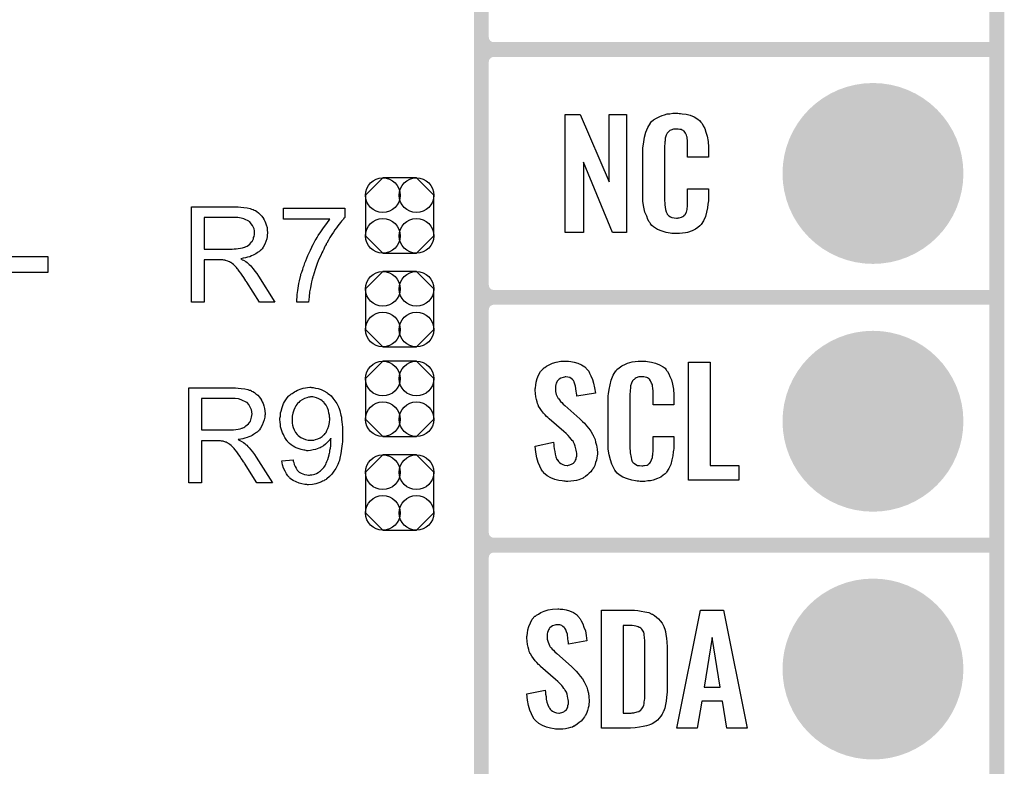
# Model space of a CAD drawing. Extents: x -0.07 to 0.95, y -0.15 to 2.1.
# Tile 6 of 13: x 0.56 to 0.95, y 0.16 to 0.46. Entities that reach past the tile are written whole.
import ezdxf

# ---------------------------------------------------------------- set-up
doc = ezdxf.new("R2010")
doc.units = 0
doc.layers.get('0').update_dxf_attribs({"linetype": 'CONTINUOUS'})
for name, color, linetype in [('gko', 6, 'CONTINUOUS'), ('gto', 2, 'CONTINUOUS'), ('gts', 1, 'CONTINUOUS')]:
    doc.layers.add(name, color=color, linetype=linetype)

# ---------------------------------------------------------------- blocks, each defined once
blk = doc.blocks.new('D34')
at = {"const_width": 0.003}
blk.add_lwpolyline([(-0.0015, 0, 1), (0.0015, 0, 1)], format="xyb", close=True, dxfattribs=at)
blk = doc.blocks.new('D75')
blk.add_lwpolyline([(-0.0068, -0.0152), (0.0068, -0.0152), (0.0138, -0.0082), (0.0138, 0.0082), (0.0068, 0.0152), (-0.0068, 0.0152), (-0.0138, 0.0082), (-0.0138, -0.0082)], close=True)
for centre in [(-0.0068, 0.0082), (0.0068, 0.0082), (-0.0068, -0.0082), (0.0068, -0.0082)]:
    blk.add_circle(centre, 0.007)
blk = doc.blocks.new('D38')
at = {"const_width": 0.0365}
blk.add_lwpolyline([(-0.01825, 0, 1), (0.01825, 0, 1)], format="xyb", close=True, dxfattribs=at)

msp = doc.modelspace()

# ---------------------------------------------------------------- linework, layer by layer
at = {"layer": 'gko', "color": 6, "const_width": 0.006}
msp.add_lwpolyline([(0.95, -0.05), (0.95, 2.01)], dxfattribs=at)
at = {"layer": 'gto', "color": 2, "const_width": 0.006}
for points in [[(0.742, -0.022), (0.742, 0.722)], [(0.742, 0.455), (0.742, 0.545)], [(0.742, 0.455), (0.742, 0.455)], [(0.742, 0.455), (0.742, 0.455)], [(0.747, 0.45), (0.747, 0.45)], [(0.747, 0.45), (0.747, 0.45)], [(0.747, 0.45), (0.747, 0.45)], [(0.747, 0.45), (0.747, 0.45)], [(0.747, 0.45), (0.95, 0.45)], [(0.747, 0.45), (0.95, 0.45)], [(0.742, 0.355), (0.742, 0.445)], [(0.742, 0.355), (0.742, 0.355)], [(0.742, 0.355), (0.742, 0.355)], [(0.747, 0.35), (0.747, 0.35)], [(0.747, 0.35), (0.747, 0.35)], [(0.747, 0.35), (0.747, 0.35)], [(0.747, 0.35), (0.747, 0.35)], [(0.747, 0.35), (0.95, 0.35)], [(0.747, 0.35), (0.95, 0.35)], [(0.742, 0.255), (0.742, 0.345)], [(0.742, 0.255), (0.742, 0.255)], [(0.742, 0.255), (0.742, 0.255)], [(0.747, 0.25), (0.747, 0.25)], [(0.747, 0.25), (0.747, 0.25)], [(0.747, 0.25), (0.747, 0.25)], [(0.747, 0.25), (0.747, 0.25)], [(0.747, 0.25), (0.95, 0.25)], [(0.747, 0.25), (0.95, 0.25)], [(0.742, 0.155), (0.742, 0.245)]]:
    msp.add_lwpolyline(points, dxfattribs=at)
for points in [[(0.742, 0.455, 0.414214), (0.747, 0.45)], [(0.747, 0.45, 0.414214), (0.742, 0.445)], [(0.747, 0.45, 0.414214), (0.742, 0.445)], [(0.742, 0.355, 0.414214), (0.747, 0.35)], [(0.747, 0.35, 0.414214), (0.742, 0.345)], [(0.747, 0.35, 0.414214), (0.742, 0.345)], [(0.742, 0.255, 0.414214), (0.747, 0.25)], [(0.747, 0.25, 0.414214), (0.742, 0.245)], [(0.747, 0.25, 0.414214), (0.742, 0.245)]]:
    msp.add_lwpolyline(points, format="xyb", dxfattribs=at)
at = {"layer": 'gto', "color": 2}
for points in [[(0.8006, 0.3762), (0.7949, 0.3762), (0.7832, 0.4046), (0.7832, 0.3762), (0.7758, 0.3762), (0.7758, 0.4238), (0.7819, 0.4238), (0.7935, 0.3966), (0.7935, 0.4238), (0.8006, 0.4238), (0.8006, 0.3762)], [(0.8218, 0.4242), (0.8224, 0.4242), (0.823, 0.4241), (0.8246, 0.4239), (0.8262, 0.4235), (0.8278, 0.4228), (0.8293, 0.4219), (0.83, 0.4214), (0.8306, 0.4207), (0.8307, 0.4205), (0.8311, 0.4201), (0.8315, 0.4192), (0.8321, 0.4181), (0.8326, 0.4167), (0.8331, 0.415), (0.8335, 0.4129), (0.8336, 0.4106), (0.8336, 0.4066), (0.8252, 0.4066), (0.8252, 0.4107), (0.8252, 0.4108), (0.8252, 0.4111), (0.8252, 0.4116), (0.8252, 0.4121), (0.8251, 0.4134), (0.825, 0.4141), (0.825, 0.4146), (0.825, 0.4147), (0.8249, 0.4149), (0.8247, 0.4154), (0.8243, 0.4163), (0.8238, 0.417), (0.8236, 0.4172), (0.8234, 0.4173), (0.823, 0.4175), (0.8226, 0.4177), (0.8221, 0.4178), (0.8214, 0.4179), (0.8203, 0.4179), (0.82, 0.4179), (0.8195, 0.4179), (0.8185, 0.4175), (0.818, 0.4173), (0.8176, 0.4169), (0.8174, 0.4167), (0.817, 0.4163), (0.8165, 0.4154), (0.8162, 0.4143), (0.8162, 0.4142), (0.8162, 0.4141), (0.8161, 0.4137), (0.8161, 0.4132), (0.816, 0.4127), (0.816, 0.4119), (0.8159, 0.4111), (0.8159, 0.4102), (0.8159, 0.3895), (0.8159, 0.3894), (0.8159, 0.3889), (0.816, 0.3882), (0.816, 0.3873), (0.8163, 0.3854), (0.8165, 0.3845), (0.8169, 0.3837), (0.817, 0.3836), (0.8171, 0.3834), (0.8174, 0.3832), (0.8177, 0.3829), (0.8183, 0.3825), (0.8189, 0.3822), (0.8198, 0.3821), (0.8207, 0.382), (0.8211, 0.382), (0.8214, 0.3821), (0.8218, 0.3821), (0.8228, 0.3823), (0.8233, 0.3826), (0.8237, 0.3829), (0.8238, 0.3829), (0.8238, 0.3831), (0.8242, 0.3835), (0.8247, 0.3844), (0.825, 0.3854), (0.825, 0.3855), (0.825, 0.3857), (0.825, 0.386), (0.8251, 0.3865), (0.8251, 0.387), (0.8252, 0.3878), (0.8252, 0.3886), (0.8252, 0.3895), (0.8252, 0.3938), (0.8336, 0.3938), (0.8336, 0.39), (0.8336, 0.3899), (0.8336, 0.3897), (0.8336, 0.3894), (0.8336, 0.3889), (0.8335, 0.3883), (0.8334, 0.3876), (0.8332, 0.3861), (0.8328, 0.3844), (0.8324, 0.3826), (0.8316, 0.3809), (0.8307, 0.3794), (0.8306, 0.3792), (0.8301, 0.3788), (0.8294, 0.3782), (0.8284, 0.3775), (0.827, 0.3769), (0.8252, 0.3762), (0.8243, 0.376), (0.8232, 0.3759), (0.822, 0.3757), (0.82, 0.3757), (0.8195, 0.3758), (0.8188, 0.3758), (0.8182, 0.3759), (0.8166, 0.3762), (0.8149, 0.3767), (0.8131, 0.3774), (0.8115, 0.3784), (0.8108, 0.379), (0.8102, 0.3797), (0.8102, 0.3798), (0.8101, 0.3799), (0.8099, 0.3802), (0.8097, 0.3805), (0.8092, 0.3814), (0.8087, 0.3827), (0.808, 0.3844), (0.8076, 0.3864), (0.8072, 0.3887), (0.8071, 0.3914), (0.8071, 0.4083), (0.8071, 0.4084), (0.8071, 0.4087), (0.8071, 0.4091), (0.8072, 0.4096), (0.8072, 0.4103), (0.8073, 0.411), (0.8075, 0.4128), (0.8078, 0.4147), (0.8084, 0.4166), (0.8091, 0.4186), (0.8102, 0.4203), (0.8102, 0.4203), (0.8103, 0.4204), (0.8107, 0.4209), (0.8115, 0.4216), (0.8126, 0.4223), (0.814, 0.423), (0.815, 0.4234), (0.8159, 0.4237), (0.8169, 0.424), (0.8181, 0.4241), (0.8193, 0.4243), (0.8213, 0.4243), (0.8218, 0.4242)], [(0.5477, 0.3665), (0.567, 0.3665), (0.567, 0.36), (0.5399, 0.36), (0.5399, 0.3981), (0.5477, 0.3981), (0.5477, 0.3665)], [(0.6433, 0.3865), (0.6438, 0.3865), (0.6449, 0.3864), (0.6461, 0.3862), (0.6475, 0.3861), (0.6487, 0.3858), (0.6493, 0.3856), (0.6498, 0.3855), (0.6499, 0.3855), (0.6499, 0.3854), (0.6503, 0.3852), (0.6508, 0.385), (0.6514, 0.3846), (0.652, 0.3841), (0.6528, 0.3835), (0.6534, 0.3827), (0.6541, 0.3818), (0.6541, 0.3817), (0.6541, 0.3817), (0.6544, 0.3813), (0.6546, 0.3808), (0.6549, 0.3801), (0.6552, 0.3792), (0.6555, 0.3782), (0.6556, 0.3772), (0.6557, 0.376), (0.6557, 0.376), (0.6557, 0.3759), (0.6557, 0.3756), (0.6556, 0.3754), (0.6556, 0.375), (0.6556, 0.3746), (0.6554, 0.3736), (0.655, 0.3725), (0.6546, 0.3714), (0.6539, 0.3702), (0.6535, 0.3696), (0.653, 0.3691), (0.653, 0.369), (0.6529, 0.369), (0.6528, 0.3688), (0.6525, 0.3686), (0.6522, 0.3684), (0.6519, 0.3682), (0.6515, 0.3679), (0.651, 0.3676), (0.6505, 0.3673), (0.6499, 0.367), (0.6492, 0.3667), (0.6485, 0.3664), (0.6476, 0.3662), (0.6468, 0.3659), (0.6459, 0.3658), (0.6449, 0.3656), (0.645, 0.3655), (0.6452, 0.3654), (0.6455, 0.3652), (0.646, 0.365), (0.647, 0.3644), (0.6475, 0.364), (0.6479, 0.3636), (0.648, 0.3635), (0.6483, 0.3633), (0.6488, 0.3628), (0.6493, 0.3623), (0.6499, 0.3615), (0.6506, 0.3606), (0.6514, 0.3596), (0.6521, 0.3585), (0.6587, 0.3481), (0.6524, 0.3481), (0.6474, 0.3561), (0.6474, 0.3562), (0.6473, 0.3563), (0.6471, 0.3564), (0.647, 0.3566), (0.6466, 0.3573), (0.6461, 0.358), (0.6455, 0.3589), (0.6449, 0.3598), (0.6443, 0.3606), (0.6437, 0.3614), (0.6436, 0.3614), (0.6435, 0.3616), (0.6432, 0.362), (0.6428, 0.3624), (0.642, 0.3632), (0.6415, 0.3636), (0.6411, 0.3639), (0.641, 0.364), (0.6409, 0.364), (0.6407, 0.3641), (0.6404, 0.3643), (0.64, 0.3645), (0.6397, 0.3646), (0.6388, 0.3649), (0.6387, 0.3649), (0.6386, 0.365), (0.6384, 0.365), (0.6381, 0.365), (0.6377, 0.3651), (0.6373, 0.3651), (0.6367, 0.3651), (0.6301, 0.3651), (0.6301, 0.3481), (0.625, 0.3481), (0.625, 0.3865), (0.6428, 0.3865), (0.6433, 0.3865)], [(0.6869, 0.3823), (0.6869, 0.3822), (0.6868, 0.3821), (0.6865, 0.3819), (0.6863, 0.3816), (0.686, 0.3812), (0.6856, 0.3807), (0.6851, 0.3802), (0.6846, 0.3795), (0.6841, 0.3788), (0.6835, 0.3781), (0.6829, 0.3772), (0.6823, 0.3763), (0.6816, 0.3753), (0.6809, 0.3742), (0.6803, 0.3731), (0.6796, 0.3719), (0.6796, 0.3719), (0.6794, 0.3716), (0.6793, 0.3713), (0.679, 0.3708), (0.6787, 0.3702), (0.6784, 0.3695), (0.678, 0.3687), (0.6776, 0.3679), (0.6772, 0.3669), (0.6767, 0.3659), (0.6762, 0.3648), (0.6758, 0.3636), (0.6749, 0.3612), (0.6741, 0.3586), (0.6741, 0.3586), (0.674, 0.3584), (0.674, 0.3581), (0.6738, 0.3578), (0.6737, 0.3574), (0.6736, 0.3568), (0.6735, 0.3562), (0.6733, 0.3555), (0.6732, 0.3548), (0.673, 0.3539), (0.6727, 0.3522), (0.6725, 0.3502), (0.6723, 0.3481), (0.6675, 0.3481), (0.6675, 0.3482), (0.6675, 0.3483), (0.6675, 0.3485), (0.6675, 0.3489), (0.6675, 0.3493), (0.6676, 0.3499), (0.6676, 0.3505), (0.6677, 0.3512), (0.6678, 0.3519), (0.6679, 0.3527), (0.6681, 0.3537), (0.6682, 0.3546), (0.6684, 0.3556), (0.6686, 0.3567), (0.6692, 0.359), (0.6692, 0.359), (0.6692, 0.3593), (0.6693, 0.3596), (0.6695, 0.3601), (0.6697, 0.3606), (0.6699, 0.3613), (0.6701, 0.3621), (0.6705, 0.3629), (0.6708, 0.3639), (0.6711, 0.3648), (0.672, 0.3669), (0.673, 0.3691), (0.6741, 0.3714), (0.6741, 0.3714), (0.6742, 0.3716), (0.6744, 0.3719), (0.6746, 0.3724), (0.6749, 0.3729), (0.6753, 0.3735), (0.6757, 0.3741), (0.6761, 0.3749), (0.6772, 0.3765), (0.6783, 0.3781), (0.6796, 0.3798), (0.6809, 0.3815), (0.6621, 0.3815), (0.6621, 0.386), (0.6869, 0.386), (0.6869, 0.3823)], [(0.6422, 0.3822), (0.6301, 0.3822), (0.6301, 0.3695), (0.6415, 0.3695), (0.6422, 0.3696), (0.643, 0.3696), (0.6439, 0.3697), (0.6448, 0.3698), (0.6456, 0.37), (0.6464, 0.3702), (0.6465, 0.3702), (0.6468, 0.3704), (0.6471, 0.3705), (0.6475, 0.3707), (0.648, 0.3711), (0.6485, 0.3715), (0.649, 0.372), (0.6494, 0.3725), (0.6495, 0.3726), (0.6496, 0.3728), (0.6498, 0.3731), (0.65, 0.3736), (0.6501, 0.3741), (0.6503, 0.3746), (0.6504, 0.3753), (0.6505, 0.376), (0.6505, 0.376), (0.6505, 0.3761), (0.6504, 0.3764), (0.6504, 0.3769), (0.6503, 0.3776), (0.65, 0.3782), (0.6496, 0.379), (0.6491, 0.3797), (0.6485, 0.3805), (0.6484, 0.3805), (0.6481, 0.3807), (0.6476, 0.381), (0.6469, 0.3813), (0.6461, 0.3817), (0.645, 0.382), (0.6437, 0.3822), (0.6422, 0.3822)], [(0.7771, 0.3242), (0.7781, 0.3241), (0.7795, 0.3239), (0.7809, 0.3235), (0.7824, 0.3228), (0.7837, 0.322), (0.7848, 0.3208), (0.7849, 0.3206), (0.7853, 0.3202), (0.7856, 0.3194), (0.7862, 0.3183), (0.7868, 0.3169), (0.7873, 0.3154), (0.7877, 0.3135), (0.788, 0.3114), (0.7805, 0.3101), (0.7805, 0.3103), (0.7805, 0.3107), (0.7804, 0.3114), (0.7803, 0.3122), (0.78, 0.3141), (0.7797, 0.315), (0.7794, 0.3158), (0.7794, 0.3159), (0.7793, 0.3161), (0.7791, 0.3165), (0.7787, 0.3168), (0.7782, 0.3172), (0.7777, 0.3176), (0.7769, 0.3178), (0.7761, 0.3179), (0.7758, 0.3179), (0.7755, 0.3178), (0.775, 0.3177), (0.774, 0.3174), (0.7734, 0.317), (0.773, 0.3166), (0.773, 0.3166), (0.7728, 0.3165), (0.7726, 0.3162), (0.7724, 0.3158), (0.7722, 0.3154), (0.772, 0.3148), (0.7719, 0.3142), (0.7719, 0.3134), (0.7719, 0.3133), (0.7719, 0.313), (0.7719, 0.3126), (0.7719, 0.312), (0.7722, 0.3108), (0.7728, 0.3095), (0.7729, 0.3094), (0.773, 0.3092), (0.7732, 0.309), (0.7735, 0.3086), (0.7739, 0.308), (0.7744, 0.3076), (0.775, 0.3069), (0.7757, 0.3063), (0.7817, 0.301), (0.7818, 0.3009), (0.7822, 0.3005), (0.7828, 0.2999), (0.7836, 0.2992), (0.7844, 0.2982), (0.7853, 0.2971), (0.7861, 0.296), (0.7868, 0.2948), (0.7869, 0.2946), (0.7871, 0.2943), (0.7875, 0.2935), (0.7879, 0.2927), (0.7881, 0.2916), (0.7885, 0.2903), (0.7887, 0.2888), (0.7888, 0.2872), (0.7888, 0.287), (0.7888, 0.2867), (0.7887, 0.286), (0.7886, 0.2852), (0.7884, 0.2843), (0.7881, 0.2833), (0.7878, 0.2821), (0.7872, 0.2811), (0.7871, 0.281), (0.7869, 0.2807), (0.7866, 0.2802), (0.7861, 0.2796), (0.7855, 0.279), (0.7848, 0.2784), (0.784, 0.2777), (0.783, 0.2771), (0.783, 0.277), (0.7826, 0.2769), (0.782, 0.2766), (0.7813, 0.2764), (0.7804, 0.2761), (0.7793, 0.2759), (0.7781, 0.2758), (0.7769, 0.2757), (0.7762, 0.2757), (0.7758, 0.2758), (0.7753, 0.2758), (0.7746, 0.2759), (0.7732, 0.2761), (0.7717, 0.2765), (0.77, 0.2772), (0.7685, 0.278), (0.7671, 0.2792), (0.767, 0.2794), (0.7667, 0.2798), (0.7661, 0.2807), (0.7656, 0.2819), (0.7649, 0.2834), (0.7644, 0.2853), (0.7639, 0.2875), (0.7637, 0.29), (0.7711, 0.2915), (0.7711, 0.2914), (0.7711, 0.2913), (0.7712, 0.2907), (0.7712, 0.2899), (0.7714, 0.2889), (0.7716, 0.2878), (0.7718, 0.2867), (0.7721, 0.2856), (0.7725, 0.2846), (0.7726, 0.2845), (0.7728, 0.2842), (0.7731, 0.2838), (0.7735, 0.2834), (0.7741, 0.283), (0.7748, 0.2826), (0.7756, 0.2823), (0.7766, 0.2822), (0.7769, 0.2822), (0.7772, 0.2823), (0.7777, 0.2824), (0.7786, 0.2828), (0.7791, 0.2831), (0.7794, 0.2834), (0.7795, 0.2835), (0.7796, 0.2836), (0.7798, 0.2839), (0.78, 0.2843), (0.7802, 0.2847), (0.7803, 0.2853), (0.7805, 0.2859), (0.7805, 0.2867), (0.7805, 0.2868), (0.7805, 0.2871), (0.7804, 0.2877), (0.7803, 0.2883), (0.7799, 0.2899), (0.7796, 0.2907), (0.7792, 0.2915), (0.7791, 0.2916), (0.779, 0.2919), (0.7786, 0.2922), (0.7782, 0.2928), (0.7777, 0.2934), (0.777, 0.2942), (0.7762, 0.295), (0.7753, 0.2958), (0.7693, 0.301), (0.7692, 0.3011), (0.7688, 0.3015), (0.7683, 0.3019), (0.7677, 0.3026), (0.767, 0.3033), (0.7663, 0.3043), (0.7657, 0.3052), (0.7651, 0.3061), (0.765, 0.3062), (0.7649, 0.3066), (0.7646, 0.3071), (0.7645, 0.3079), (0.7642, 0.3088), (0.7639, 0.3099), (0.7638, 0.3112), (0.7637, 0.3126), (0.7637, 0.3127), (0.7637, 0.3129), (0.7637, 0.3131), (0.7638, 0.3135), (0.7639, 0.3145), (0.7641, 0.3158), (0.7645, 0.3172), (0.7651, 0.3186), (0.7658, 0.3201), (0.767, 0.3213), (0.7671, 0.3214), (0.7676, 0.3217), (0.7683, 0.3222), (0.7694, 0.3228), (0.7707, 0.3234), (0.7722, 0.3239), (0.7741, 0.3242), (0.7761, 0.3243), (0.7767, 0.3243), (0.7771, 0.3242)], [(0.8078, 0.3242), (0.8084, 0.3242), (0.809, 0.3241), (0.8106, 0.3239), (0.8122, 0.3235), (0.8139, 0.3228), (0.8153, 0.3219), (0.8161, 0.3214), (0.8166, 0.3207), (0.8167, 0.3205), (0.8171, 0.3201), (0.8176, 0.3192), (0.8181, 0.3181), (0.8187, 0.3167), (0.8191, 0.315), (0.8195, 0.3129), (0.8196, 0.3106), (0.8196, 0.3066), (0.8113, 0.3066), (0.8113, 0.3107), (0.8113, 0.3108), (0.8113, 0.3111), (0.8113, 0.3116), (0.8113, 0.3121), (0.8112, 0.3134), (0.8111, 0.3141), (0.811, 0.3146), (0.811, 0.3147), (0.8109, 0.3149), (0.8107, 0.3154), (0.8103, 0.3163), (0.8098, 0.317), (0.8096, 0.3172), (0.8094, 0.3173), (0.809, 0.3175), (0.8087, 0.3177), (0.8081, 0.3178), (0.8075, 0.3179), (0.8064, 0.3179), (0.806, 0.3179), (0.8055, 0.3179), (0.8045, 0.3175), (0.804, 0.3173), (0.8036, 0.3169), (0.8034, 0.3167), (0.803, 0.3163), (0.8026, 0.3154), (0.8022, 0.3143), (0.8022, 0.3142), (0.8022, 0.3141), (0.8021, 0.3137), (0.8021, 0.3132), (0.802, 0.3127), (0.802, 0.3119), (0.8019, 0.3111), (0.8019, 0.3102), (0.8019, 0.2895), (0.8019, 0.2894), (0.8019, 0.2889), (0.802, 0.2882), (0.802, 0.2873), (0.8024, 0.2854), (0.8026, 0.2845), (0.8029, 0.2837), (0.803, 0.2836), (0.8031, 0.2834), (0.8034, 0.2832), (0.8038, 0.2829), (0.8043, 0.2825), (0.805, 0.2822), (0.8058, 0.2821), (0.8067, 0.282), (0.8071, 0.282), (0.8075, 0.2821), (0.8078, 0.2821), (0.8089, 0.2823), (0.8093, 0.2826), (0.8097, 0.2829), (0.8098, 0.2829), (0.8099, 0.2831), (0.8102, 0.2835), (0.8107, 0.2844), (0.811, 0.2854), (0.811, 0.2855), (0.8111, 0.2857), (0.8111, 0.286), (0.8112, 0.2865), (0.8112, 0.287), (0.8113, 0.2878), (0.8113, 0.2886), (0.8113, 0.2895), (0.8113, 0.2938), (0.8196, 0.2938), (0.8196, 0.29), (0.8196, 0.2899), (0.8196, 0.2897), (0.8196, 0.2894), (0.8196, 0.2889), (0.8195, 0.2883), (0.8194, 0.2876), (0.8192, 0.2861), (0.8188, 0.2844), (0.8184, 0.2826), (0.8176, 0.2809), (0.8167, 0.2794), (0.8166, 0.2792), (0.8162, 0.2788), (0.8154, 0.2782), (0.8144, 0.2775), (0.813, 0.2769), (0.8113, 0.2762), (0.8103, 0.276), (0.8092, 0.2759), (0.808, 0.2757), (0.806, 0.2757), (0.8055, 0.2758), (0.8049, 0.2758), (0.8042, 0.2759), (0.8027, 0.2762), (0.8009, 0.2767), (0.7991, 0.2774), (0.7976, 0.2784), (0.7968, 0.279), (0.7962, 0.2797), (0.7962, 0.2798), (0.7961, 0.2799), (0.7959, 0.2802), (0.7957, 0.2805), (0.7953, 0.2814), (0.7947, 0.2827), (0.7941, 0.2844), (0.7936, 0.2864), (0.7932, 0.2887), (0.7931, 0.2914), (0.7931, 0.3083), (0.7931, 0.3084), (0.7931, 0.3087), (0.7931, 0.3091), (0.7932, 0.3096), (0.7932, 0.3103), (0.7933, 0.311), (0.7935, 0.3128), (0.7939, 0.3147), (0.7944, 0.3166), (0.7952, 0.3186), (0.7962, 0.3203), (0.7962, 0.3203), (0.7964, 0.3204), (0.7967, 0.3209), (0.7976, 0.3216), (0.7987, 0.3223), (0.8001, 0.323), (0.801, 0.3234), (0.8019, 0.3237), (0.8029, 0.324), (0.8041, 0.3241), (0.8053, 0.3243), (0.8074, 0.3243), (0.8078, 0.3242)], [(0.8343, 0.2821), (0.8459, 0.2821), (0.8459, 0.2762), (0.8256, 0.2762), (0.8256, 0.3238), (0.8343, 0.3238), (0.8343, 0.2821)], [(0.6423, 0.3135), (0.6428, 0.3135), (0.6439, 0.3134), (0.6451, 0.3132), (0.6465, 0.3131), (0.6477, 0.3128), (0.6483, 0.3126), (0.6488, 0.3125), (0.6489, 0.3125), (0.6489, 0.3124), (0.6493, 0.3122), (0.6498, 0.312), (0.6504, 0.3116), (0.651, 0.3111), (0.6518, 0.3105), (0.6524, 0.3097), (0.6531, 0.3088), (0.6531, 0.3087), (0.6531, 0.3087), (0.6534, 0.3083), (0.6536, 0.3078), (0.6539, 0.3071), (0.6542, 0.3062), (0.6545, 0.3052), (0.6546, 0.3042), (0.6547, 0.303), (0.6547, 0.303), (0.6547, 0.3029), (0.6547, 0.3026), (0.6546, 0.3024), (0.6546, 0.302), (0.6546, 0.3016), (0.6544, 0.3006), (0.654, 0.2995), (0.6536, 0.2984), (0.6529, 0.2972), (0.6525, 0.2966), (0.652, 0.2961), (0.652, 0.296), (0.6519, 0.296), (0.6518, 0.2958), (0.6515, 0.2956), (0.6513, 0.2954), (0.6509, 0.2952), (0.6505, 0.2949), (0.65, 0.2946), (0.6495, 0.2943), (0.6489, 0.294), (0.6482, 0.2937), (0.6475, 0.2934), (0.6466, 0.2932), (0.6458, 0.2929), (0.6449, 0.2928), (0.6439, 0.2926), (0.644, 0.2925), (0.6442, 0.2924), (0.6445, 0.2922), (0.645, 0.292), (0.646, 0.2914), (0.6465, 0.291), (0.6469, 0.2906), (0.647, 0.2905), (0.6473, 0.2903), (0.6478, 0.2898), (0.6483, 0.2893), (0.6489, 0.2885), (0.6496, 0.2876), (0.6504, 0.2866), (0.6511, 0.2855), (0.6577, 0.2751), (0.6514, 0.2751), (0.6464, 0.2831), (0.6464, 0.2831), (0.6463, 0.2833), (0.6461, 0.2834), (0.646, 0.2836), (0.6456, 0.2843), (0.6451, 0.285), (0.6445, 0.2859), (0.6439, 0.2868), (0.6433, 0.2876), (0.6427, 0.2884), (0.6426, 0.2884), (0.6425, 0.2886), (0.6422, 0.289), (0.6418, 0.2894), (0.641, 0.2902), (0.6405, 0.2906), (0.6401, 0.2909), (0.64, 0.291), (0.6399, 0.291), (0.6397, 0.2911), (0.6394, 0.2913), (0.639, 0.2915), (0.6387, 0.2916), (0.6378, 0.2919), (0.6377, 0.2919), (0.6376, 0.292), (0.6374, 0.292), (0.6371, 0.292), (0.6367, 0.2921), (0.6363, 0.2921), (0.6357, 0.2921), (0.6291, 0.2921), (0.6291, 0.2751), (0.624, 0.2751), (0.624, 0.3135), (0.6418, 0.3135), (0.6423, 0.3135)], [(0.6735, 0.3136), (0.6737, 0.3136), (0.6741, 0.3136), (0.6751, 0.3134), (0.6761, 0.3132), (0.6773, 0.3128), (0.6784, 0.3123), (0.6796, 0.3116), (0.6797, 0.3116), (0.6797, 0.3115), (0.6799, 0.3114), (0.6801, 0.3112), (0.6807, 0.3108), (0.6814, 0.3102), (0.6821, 0.3093), (0.6829, 0.3083), (0.6837, 0.3072), (0.6843, 0.3058), (0.6843, 0.3058), (0.6844, 0.3057), (0.6845, 0.3055), (0.6846, 0.3052), (0.6847, 0.3048), (0.6849, 0.3043), (0.685, 0.3037), (0.6852, 0.3031), (0.6853, 0.3024), (0.6855, 0.3016), (0.6856, 0.3007), (0.6857, 0.2997), (0.6858, 0.2987), (0.6859, 0.2976), (0.686, 0.2964), (0.686, 0.2951), (0.686, 0.295), (0.686, 0.2947), (0.686, 0.2944), (0.686, 0.2939), (0.6859, 0.2933), (0.6859, 0.2925), (0.6859, 0.2917), (0.6858, 0.2909), (0.6856, 0.289), (0.6853, 0.287), (0.6849, 0.2851), (0.6847, 0.2841), (0.6844, 0.2833), (0.6844, 0.2833), (0.6843, 0.2831), (0.6842, 0.2829), (0.6841, 0.2826), (0.6839, 0.2823), (0.6837, 0.2818), (0.6832, 0.2809), (0.6825, 0.2798), (0.6817, 0.2787), (0.6807, 0.2777), (0.6796, 0.2767), (0.6796, 0.2767), (0.6794, 0.2766), (0.6793, 0.2765), (0.6791, 0.2764), (0.6787, 0.2762), (0.6784, 0.276), (0.6779, 0.2758), (0.6775, 0.2756), (0.6764, 0.2752), (0.6752, 0.2748), (0.6738, 0.2745), (0.6722, 0.2744), (0.6718, 0.2744), (0.6715, 0.2745), (0.6711, 0.2745), (0.6707, 0.2745), (0.6696, 0.2748), (0.6685, 0.275), (0.6672, 0.2755), (0.666, 0.2761), (0.6654, 0.2765), (0.6648, 0.2769), (0.6648, 0.277), (0.6647, 0.277), (0.6646, 0.2772), (0.6644, 0.2774), (0.6642, 0.2777), (0.6639, 0.278), (0.6633, 0.2788), (0.6628, 0.2798), (0.6622, 0.281), (0.6618, 0.2824), (0.6615, 0.284), (0.666, 0.2844), (0.666, 0.2843), (0.6661, 0.2842), (0.6661, 0.2841), (0.6661, 0.2839), (0.6663, 0.2833), (0.6665, 0.2826), (0.6668, 0.2818), (0.6672, 0.281), (0.6676, 0.2803), (0.6682, 0.2797), (0.6682, 0.2797), (0.6685, 0.2795), (0.6688, 0.2793), (0.6693, 0.279), (0.6699, 0.2788), (0.6706, 0.2785), (0.6715, 0.2784), (0.6723, 0.2783), (0.6727, 0.2783), (0.6731, 0.2784), (0.6736, 0.2784), (0.6742, 0.2785), (0.6748, 0.2787), (0.6755, 0.2789), (0.6761, 0.2793), (0.6762, 0.2793), (0.6764, 0.2794), (0.6767, 0.2797), (0.6771, 0.28), (0.6775, 0.2804), (0.6779, 0.2808), (0.6784, 0.2813), (0.6788, 0.2819), (0.6789, 0.282), (0.679, 0.2823), (0.6792, 0.2826), (0.6794, 0.2831), (0.6797, 0.2838), (0.68, 0.2846), (0.6803, 0.2855), (0.6806, 0.2865), (0.6806, 0.2865), (0.6806, 0.2866), (0.6806, 0.2868), (0.6807, 0.287), (0.6808, 0.2875), (0.6809, 0.2883), (0.6811, 0.2891), (0.6812, 0.2901), (0.6812, 0.2911), (0.6813, 0.2923), (0.6813, 0.2923), (0.6813, 0.2925), (0.6813, 0.2928), (0.6813, 0.2932), (0.6812, 0.2931), (0.681, 0.2928), (0.6807, 0.2924), (0.6803, 0.2919), (0.6797, 0.2913), (0.6791, 0.2907), (0.6783, 0.2901), (0.6774, 0.2895), (0.6773, 0.2895), (0.6769, 0.2893), (0.6764, 0.2891), (0.6758, 0.2889), (0.675, 0.2886), (0.6741, 0.2884), (0.6731, 0.2882), (0.6721, 0.2881), (0.6716, 0.2881), (0.6713, 0.2882), (0.6708, 0.2883), (0.6704, 0.2883), (0.6698, 0.2884), (0.6693, 0.2886), (0.668, 0.289), (0.6673, 0.2893), (0.6667, 0.2896), (0.666, 0.29), (0.6653, 0.2905), (0.6646, 0.291), (0.664, 0.2916), (0.664, 0.2916), (0.6638, 0.2918), (0.6637, 0.2919), (0.6635, 0.2922), (0.6632, 0.2926), (0.663, 0.293), (0.6627, 0.2935), (0.6624, 0.294), (0.6621, 0.2946), (0.6618, 0.2953), (0.6615, 0.2961), (0.6612, 0.2969), (0.661, 0.2977), (0.6609, 0.2987), (0.6608, 0.2996), (0.6607, 0.3007), (0.6607, 0.3007), (0.6607, 0.301), (0.6607, 0.3012), (0.6608, 0.3016), (0.6609, 0.3021), (0.6609, 0.3027), (0.661, 0.3034), (0.6612, 0.3041), (0.6616, 0.3055), (0.6619, 0.3063), (0.6622, 0.3071), (0.6626, 0.3079), (0.6631, 0.3086), (0.6636, 0.3094), (0.6642, 0.3101), (0.6642, 0.3101), (0.6643, 0.3102), (0.6645, 0.3104), (0.6648, 0.3106), (0.6651, 0.3109), (0.6656, 0.3112), (0.666, 0.3115), (0.6666, 0.3119), (0.6671, 0.3122), (0.6678, 0.3125), (0.6693, 0.3131), (0.6701, 0.3133), (0.671, 0.3135), (0.6718, 0.3136), (0.6728, 0.3137), (0.6732, 0.3137), (0.6735, 0.3136)], [(0.6412, 0.3092), (0.6291, 0.3092), (0.6291, 0.2965), (0.6405, 0.2965), (0.6412, 0.2966), (0.642, 0.2966), (0.6429, 0.2967), (0.6438, 0.2968), (0.6446, 0.297), (0.6454, 0.2972), (0.6455, 0.2972), (0.6458, 0.2974), (0.6461, 0.2975), (0.6465, 0.2977), (0.647, 0.2981), (0.6475, 0.2985), (0.648, 0.299), (0.6484, 0.2995), (0.6485, 0.2996), (0.6486, 0.2998), (0.6488, 0.3001), (0.649, 0.3006), (0.6491, 0.3011), (0.6493, 0.3016), (0.6494, 0.3023), (0.6495, 0.303), (0.6495, 0.303), (0.6495, 0.3031), (0.6494, 0.3034), (0.6494, 0.3039), (0.6493, 0.3046), (0.649, 0.3052), (0.6486, 0.306), (0.6481, 0.3067), (0.6475, 0.3075), (0.6474, 0.3075), (0.6471, 0.3077), (0.6466, 0.308), (0.6459, 0.3083), (0.6451, 0.3087), (0.644, 0.309), (0.6427, 0.3092), (0.6412, 0.3092)], [(0.674, 0.3098), (0.6731, 0.3098), (0.6728, 0.3097), (0.6722, 0.3097), (0.6715, 0.3095), (0.6706, 0.3092), (0.6697, 0.3087), (0.6687, 0.3081), (0.6683, 0.3076), (0.6678, 0.3072), (0.6678, 0.3071), (0.6677, 0.3071), (0.6676, 0.3069), (0.6675, 0.3067), (0.6671, 0.3062), (0.6667, 0.3054), (0.6663, 0.3045), (0.6659, 0.3033), (0.6657, 0.302), (0.6656, 0.3005), (0.6656, 0.3005), (0.6656, 0.3004), (0.6656, 0.3002), (0.6656, 0.2999), (0.6656, 0.2996), (0.6657, 0.2992), (0.6658, 0.2984), (0.6661, 0.2975), (0.6665, 0.2965), (0.667, 0.2955), (0.6677, 0.2946), (0.6678, 0.2945), (0.6681, 0.2943), (0.6686, 0.2939), (0.6692, 0.2935), (0.6701, 0.293), (0.671, 0.2926), (0.6721, 0.2924), (0.6732, 0.2923), (0.6736, 0.2923), (0.6738, 0.2924), (0.6744, 0.2924), (0.6751, 0.2926), (0.676, 0.2929), (0.6769, 0.2933), (0.6778, 0.2938), (0.6786, 0.2946), (0.6787, 0.2947), (0.6789, 0.295), (0.6793, 0.2955), (0.6797, 0.2962), (0.6801, 0.2971), (0.6804, 0.2982), (0.6807, 0.2995), (0.6808, 0.3009), (0.6808, 0.301), (0.6808, 0.3011), (0.6808, 0.3013), (0.6807, 0.3016), (0.6807, 0.302), (0.6807, 0.3024), (0.6805, 0.3032), (0.6803, 0.3043), (0.6799, 0.3054), (0.6793, 0.3065), (0.6786, 0.3074), (0.6786, 0.3075), (0.6785, 0.3075), (0.6782, 0.3078), (0.6778, 0.3082), (0.6772, 0.3086), (0.6764, 0.309), (0.6755, 0.3094), (0.6745, 0.3097), (0.674, 0.3098)], [(0.7738, 0.2242), (0.7748, 0.2241), (0.7762, 0.2239), (0.7776, 0.2235), (0.7791, 0.2228), (0.7804, 0.222), (0.7815, 0.2208), (0.7816, 0.2206), (0.7819, 0.2202), (0.7823, 0.2194), (0.7829, 0.2183), (0.7834, 0.2169), (0.784, 0.2154), (0.7843, 0.2135), (0.7846, 0.2114), (0.7771, 0.2101), (0.7771, 0.2103), (0.7771, 0.2107), (0.777, 0.2114), (0.7769, 0.2122), (0.7767, 0.2141), (0.7764, 0.215), (0.7761, 0.2158), (0.7761, 0.2159), (0.7759, 0.2161), (0.7757, 0.2165), (0.7754, 0.2168), (0.7749, 0.2172), (0.7744, 0.2176), (0.7736, 0.2178), (0.7728, 0.2179), (0.7725, 0.2179), (0.7721, 0.2178), (0.7717, 0.2177), (0.7707, 0.2174), (0.7701, 0.217), (0.7696, 0.2166), (0.7696, 0.2166), (0.7695, 0.2165), (0.7693, 0.2162), (0.7691, 0.2158), (0.7689, 0.2154), (0.7687, 0.2148), (0.7686, 0.2142), (0.7685, 0.2134), (0.7685, 0.2133), (0.7685, 0.213), (0.7686, 0.2126), (0.7686, 0.212), (0.7689, 0.2108), (0.7695, 0.2095), (0.7695, 0.2094), (0.7696, 0.2092), (0.7698, 0.209), (0.7702, 0.2086), (0.7706, 0.208), (0.7711, 0.2076), (0.7717, 0.2069), (0.7724, 0.2063), (0.7783, 0.201), (0.7785, 0.2009), (0.7789, 0.2005), (0.7794, 0.1999), (0.7803, 0.1992), (0.7811, 0.1982), (0.7819, 0.1971), (0.7828, 0.196), (0.7835, 0.1948), (0.7836, 0.1946), (0.7838, 0.1943), (0.7842, 0.1935), (0.7845, 0.1927), (0.7848, 0.1916), (0.7852, 0.1903), (0.7854, 0.1888), (0.7855, 0.1872), (0.7855, 0.187), (0.7855, 0.1867), (0.7854, 0.186), (0.7853, 0.1852), (0.7851, 0.1843), (0.7848, 0.1833), (0.7844, 0.1821), (0.7839, 0.1811), (0.7838, 0.181), (0.7836, 0.1807), (0.7832, 0.1802), (0.7828, 0.1796), (0.7822, 0.179), (0.7815, 0.1784), (0.7806, 0.1777), (0.7797, 0.1771), (0.7796, 0.177), (0.7793, 0.1769), (0.7787, 0.1766), (0.778, 0.1764), (0.777, 0.1761), (0.776, 0.1759), (0.7748, 0.1758), (0.7735, 0.1757), (0.7729, 0.1757), (0.7725, 0.1758), (0.7719, 0.1758), (0.7713, 0.1759), (0.7699, 0.1761), (0.7683, 0.1765), (0.7667, 0.1772), (0.7652, 0.178), (0.7638, 0.1792), (0.7637, 0.1794), (0.7633, 0.1798), (0.7628, 0.1807), (0.7622, 0.1819), (0.7616, 0.1834), (0.761, 0.1853), (0.7606, 0.1875), (0.7604, 0.19), (0.7678, 0.1915), (0.7678, 0.1914), (0.7678, 0.1913), (0.7679, 0.1907), (0.7679, 0.1899), (0.7681, 0.1889), (0.7682, 0.1878), (0.7684, 0.1867), (0.7688, 0.1856), (0.7692, 0.1846), (0.7693, 0.1845), (0.7695, 0.1842), (0.7697, 0.1838), (0.7702, 0.1834), (0.7707, 0.183), (0.7715, 0.1826), (0.7723, 0.1823), (0.7732, 0.1822), (0.7735, 0.1822), (0.7739, 0.1823), (0.7744, 0.1824), (0.7753, 0.1828), (0.7757, 0.1831), (0.7761, 0.1834), (0.7762, 0.1835), (0.7763, 0.1836), (0.7765, 0.1839), (0.7767, 0.1843), (0.7769, 0.1847), (0.7769, 0.1853), (0.7771, 0.1859), (0.7771, 0.1867), (0.7771, 0.1868), (0.7771, 0.1871), (0.777, 0.1877), (0.7769, 0.1883), (0.7766, 0.1899), (0.7763, 0.1907), (0.7758, 0.1915), (0.7757, 0.1916), (0.7756, 0.1919), (0.7753, 0.1922), (0.7749, 0.1928), (0.7744, 0.1934), (0.7737, 0.1942), (0.7729, 0.195), (0.7719, 0.1958), (0.7659, 0.201), (0.7658, 0.2011), (0.7655, 0.2015), (0.765, 0.2019), (0.7644, 0.2026), (0.7637, 0.2033), (0.763, 0.2043), (0.7623, 0.2052), (0.7618, 0.2061), (0.7617, 0.2062), (0.7616, 0.2066), (0.7613, 0.2071), (0.7611, 0.2079), (0.7609, 0.2088), (0.7606, 0.2099), (0.7605, 0.2112), (0.7604, 0.2126), (0.7604, 0.2127), (0.7604, 0.2129), (0.7604, 0.2131), (0.7605, 0.2135), (0.7606, 0.2145), (0.7608, 0.2158), (0.7612, 0.2172), (0.7618, 0.2186), (0.7625, 0.2201), (0.7636, 0.2213), (0.7638, 0.2214), (0.7643, 0.2217), (0.765, 0.2222), (0.766, 0.2228), (0.7673, 0.2234), (0.7689, 0.2239), (0.7707, 0.2242), (0.7728, 0.2243), (0.7733, 0.2243), (0.7738, 0.2242)], [(0.8038, 0.2237), (0.8051, 0.2236), (0.8065, 0.2234), (0.808, 0.2231), (0.8095, 0.2228), (0.8108, 0.2222), (0.811, 0.2221), (0.8114, 0.2219), (0.8119, 0.2216), (0.8126, 0.221), (0.8134, 0.2203), (0.8142, 0.2195), (0.815, 0.2185), (0.8155, 0.2174), (0.8156, 0.2172), (0.8157, 0.2168), (0.816, 0.2161), (0.8163, 0.2152), (0.8164, 0.214), (0.8167, 0.2125), (0.8168, 0.2108), (0.8169, 0.209), (0.8169, 0.1917), (0.8169, 0.1916), (0.8169, 0.1914), (0.8169, 0.1911), (0.8169, 0.1907), (0.8168, 0.1897), (0.8167, 0.1885), (0.8165, 0.1871), (0.8163, 0.1857), (0.816, 0.1842), (0.8155, 0.1829), (0.8154, 0.1827), (0.8152, 0.1823), (0.8149, 0.1818), (0.8144, 0.181), (0.8138, 0.1802), (0.813, 0.1794), (0.812, 0.1786), (0.8109, 0.1779), (0.8107, 0.1778), (0.8103, 0.1776), (0.8096, 0.1773), (0.8086, 0.1771), (0.8073, 0.1768), (0.8058, 0.1765), (0.804, 0.1763), (0.8021, 0.1762), (0.7905, 0.1762), (0.7905, 0.2238), (0.8028, 0.2238), (0.8038, 0.2237)], [(0.8492, 0.1762), (0.8411, 0.1762), (0.8393, 0.1871), (0.831, 0.1871), (0.829, 0.1762), (0.8209, 0.1762), (0.8304, 0.2238), (0.8397, 0.2238), (0.8492, 0.1762)], [(0.8028, 0.2176), (0.7992, 0.2176), (0.7992, 0.1822), (0.8024, 0.1822), (0.8029, 0.1823), (0.8035, 0.1823), (0.8049, 0.1827), (0.8055, 0.1829), (0.8061, 0.1833), (0.8062, 0.1833), (0.8063, 0.1834), (0.8067, 0.184), (0.8073, 0.1848), (0.8075, 0.1854), (0.8077, 0.186), (0.8077, 0.1861), (0.8077, 0.1864), (0.8077, 0.1868), (0.8078, 0.1873), (0.8079, 0.1881), (0.8079, 0.189), (0.808, 0.1901), (0.808, 0.1913), (0.808, 0.2095), (0.808, 0.2097), (0.808, 0.2101), (0.808, 0.2106), (0.808, 0.2113), (0.8078, 0.2129), (0.8077, 0.2137), (0.8077, 0.2143), (0.8077, 0.2144), (0.8076, 0.2146), (0.8075, 0.2149), (0.8073, 0.2153), (0.8067, 0.2161), (0.8064, 0.2165), (0.8059, 0.2167), (0.8058, 0.2167), (0.8056, 0.2168), (0.8053, 0.217), (0.8049, 0.2172), (0.8043, 0.2173), (0.8037, 0.2175), (0.8028, 0.2176)], [(0.8351, 0.2127), (0.8319, 0.1927), (0.8384, 0.1927), (0.8351, 0.2127)]]:
    msp.add_lwpolyline(points, dxfattribs=at)

# ---------------------------------------------------------------- block references
at = {"layer": 'gto'}
for p in [(0.742, 0.455), (0.742, 0.455), (0.742, 0.455), (0.742, 0.455), (0.747, 0.45), (0.747, 0.45), (0.747, 0.45), (0.747, 0.45), (0.747, 0.45), (0.747, 0.45), (0.747, 0.45), (0.747, 0.45), (0.747, 0.45), (0.95, 0.45), (0.95, 0.45), (0.742, 0.445), (0.742, 0.445), (0.742, 0.445), (0.742, 0.355), (0.742, 0.355), (0.742, 0.355), (0.742, 0.355), (0.747, 0.35), (0.747, 0.35), (0.747, 0.35), (0.747, 0.35), (0.747, 0.35), (0.747, 0.35), (0.747, 0.35), (0.747, 0.35), (0.747, 0.35), (0.95, 0.35), (0.95, 0.35), (0.742, 0.345), (0.742, 0.345), (0.742, 0.345), (0.742, 0.255), (0.742, 0.255), (0.742, 0.255), (0.742, 0.255), (0.747, 0.25), (0.747, 0.25), (0.747, 0.25), (0.747, 0.25), (0.747, 0.25), (0.747, 0.25), (0.747, 0.25), (0.747, 0.25), (0.747, 0.25), (0.95, 0.25), (0.95, 0.25), (0.742, 0.245), (0.742, 0.245), (0.742, 0.245)]:
    msp.add_blockref('D34', p, dxfattribs=at)
at = {"layer": 'gts'}
for name, p in [('D38', (0.9, 0.4)), ('D75', (0.709, 0.383)), ('D75', (0.709, 0.3452)), ('D38', (0.9, 0.3)), ('D75', (0.709, 0.309)), ('D75', (0.709, 0.2712)), ('D38', (0.9, 0.2))]:
    msp.add_blockref(name, p, dxfattribs=at)

doc.saveas('drawing.dxf')
